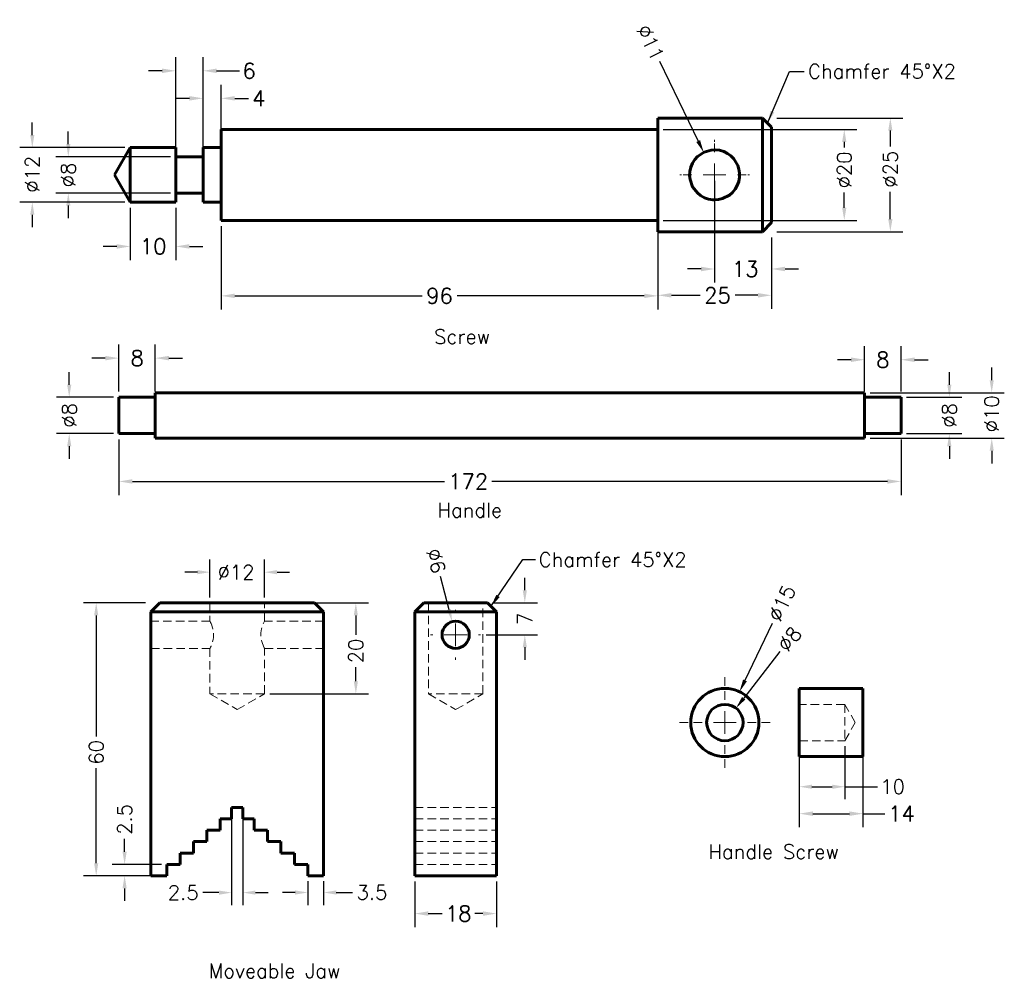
# Model space of a CAD drawing. Header units: inches. Extents: x 4 to 221, y -12 to 199.
import ezdxf

# ---------------------------------------------------------------- set-up
doc = ezdxf.new("R2010")
doc.units = ezdxf.units.IN
doc.header["$LTSCALE"] = 0.75
for name, pattern in [('CENTER', [2, 1.25, -0.25, 0.25, -0.25]), ('CENTERX2', [20.32, 12.7, -2.54, 2.54, -2.54]), ('HIDDEN', [0.375, 0.25, -0.125])]:
    doc.linetypes.add(name, pattern=pattern)
for name, color, linetype, lineweight in [('CEN', 7, 'CENTER', 15), ('DIM', 7, 'Continuous', 15), ('HID', 7, 'HIDDEN', 20), ('OBJ', 7, 'Continuous', 60)]:
    doc.layers.add(name, color=color, linetype=linetype, lineweight=lineweight)
doc.styles.add('ROMANS', font='romans.shx')
doc.styles.get("Standard").update_dxf_attribs({"font": 'romans.shx'})
doc.dimstyles.new('aligned', dxfattribs={"dimscale": 0, "dimtxt": 0.08, "dimasz": 0.07, "dimexe": 0.07, "dimexo": 0.03, "dimgap": 0.025, "dimtad": 0, "dimdec": 0, "dimzin": 0, "dimdsep": 46, "dimtxsty": 'ROMANS', "dimcen": 0, "dimadec": 0, "dimazin": 0, "dimtfac": 1, "dimtdec": 0, "dimtofl": 0, "dimtmove": 0, "dimatfit": 3, "dimfxl": 0, "dimtolj": 1, "dimtzin": 0, "dimarcsym": 0})
doc.dimstyles.new('DIM2', dxfattribs={"dimscale": 0, "dimtxt": 0.08, "dimasz": 0.07, "dimexe": 0.07, "dimexo": 0.03, "dimgap": 0.025, "dimtad": 0, "dimtih": 1, "dimtoh": 1, "dimdec": 0, "dimzin": 0, "dimdsep": 46, "dimtxsty": 'ROMANS', "dimcen": 0, "dimadec": 0, "dimazin": 0, "dimtfac": 1, "dimtdec": 0, "dimtofl": 0, "dimtmove": 0, "dimatfit": 3, "dimfxl": 0, "dimtolj": 1, "dimtzin": 0, "dimarcsym": 0})

# ---------------------------------------------------------------- blocks, each defined once
blk = doc.blocks.new('*D10')
at = {"layer": 'DEFPOINTS', "color": 0}
for p in [(175.49, 44.61), (189.49, 44.61), (175.49, 24.57)]:
    blk.add_point(p, dxfattribs=at)
at = {"layer": 'DIM', "color": 0, "lineweight": -2}
for p, q in [((175.49, 43.32), (175.49, 21.58)), ((189.49, 43.32), (189.49, 21.58)), ((178.48, 24.57), (186.5, 24.57)), ((189.49, 24.57), (194.31, 24.57))]:
    blk.add_line(p, q, dxfattribs=at)
at = {"layer": 'DIM', "color": 0}
for points in [[(178.48, 25.07), (178.48, 24.07), (175.49, 24.57)], [(186.5, 25.07), (186.5, 24.07), (189.49, 24.57)]]:
    blk.add_solid(points, dxfattribs=at)
at = {"layer": 'DIM', "color": 0, "insert": (197.98, 24.57), "char_height": 3.418, "attachment_point": 5, "style": 'ROMANS'}
blk.add_mtext('\\A1;14', dxfattribs=at)
blk = doc.blocks.new('SW_CENTERMARK2')
at = {"color": 7, "linetype": 'CENTERX2'}
for p, q in [((815.6, 282.4), (815.6, 307.4)), ((790.6, 257.4), (765.6, 257.4)), ((840.6, 257.4), (865.6, 257.4)), ((815.6, 232.4), (815.6, 207.4))]:
    blk.add_line(p, q, dxfattribs=at)
at = {"color": 7, "linetype": 'Continuous'}
for q in [(815.6, 269.9), (803.1, 257.4), (815.6, 244.9), (828.1, 257.4)]:
    blk.add_line((815.6, 257.4), q, dxfattribs=at)
blk = doc.blocks.new('*D11')
at = {"layer": 'DEFPOINTS', "color": 0}
for p in [(161.57, 47.77), (156.67, 41.45)]:
    blk.add_point(p, dxfattribs=at)
at = {"layer": 'DIM', "color": 0, "lineweight": -2}
blk.add_line((171.22, 60.2), (163.27, 49.95), dxfattribs=at)
at = {"layer": 'DIM', "color": 0}
blk.add_solid([(162.9, 50.23), (163.63, 49.67), (161.57, 47.77)], dxfattribs=at)
at = {"layer": 'DIM', "color": 0, "insert": (173.35, 62.94), "char_height": 3.162, "attachment_point": 5, "rotation": 52.1754, "style": 'ROMANS'}
blk.add_mtext('\\A1;∅8', dxfattribs=at)
blk = doc.blocks.new('*D12')
at = {"layer": 'DEFPOINTS', "color": 0}
for p in [(162.35, 51.37), (155.88, 37.84)]:
    blk.add_point(p, dxfattribs=at)
at = {"layer": 'DIM', "color": 0, "lineweight": -2}
blk.add_line((169.52, 66.35), (163.55, 53.87), dxfattribs=at)
at = {"layer": 'DIM', "color": 0}
blk.add_solid([(163.13, 54.07), (163.96, 53.67), (162.35, 51.37)], dxfattribs=at)
at = {"layer": 'DIM', "color": 0, "insert": (171.66, 70.84), "char_height": 3.162, "attachment_point": 5, "rotation": 64.4438, "style": 'ROMANS'}
blk.add_mtext('\\A1;∅15', dxfattribs=at)
blk = doc.blocks.new('*D13')
at = {"layer": 'DEFPOINTS', "color": 0}
for p in [(189.86, 117.13), (217.81, 117.13), (189.86, 107.13)]:
    blk.add_point(p, dxfattribs=at)
at = {"layer": 'DIM', "color": 0, "lineweight": -2}
for p, q in [((217.81, 119.89), (217.81, 122.66)), ((191.05, 117.13), (220.58, 117.13)), ((191.05, 107.13), (220.58, 107.13)), ((217.81, 104.36), (217.81, 101.59))]:
    blk.add_line(p, q, dxfattribs=at)
at = {"layer": 'DIM', "color": 0}
for points in [[(217.35, 119.89), (218.27, 119.89), (217.81, 117.13)], [(217.35, 104.36), (218.27, 104.36), (217.81, 107.13)]]:
    blk.add_solid(points, dxfattribs=at)
at = {"layer": 'DIM', "color": 0, "insert": (217.81, 112.5), "char_height": 3.162, "attachment_point": 5, "rotation": 90, "style": 'ROMANS'}
blk.add_mtext('\\A1;%%c10', dxfattribs=at)
blk = doc.blocks.new('*D14')
at = {"layer": 'DEFPOINTS', "color": 0}
for p in [(14.94, 116.13), (25.86, 116.13), (25.86, 108.13)]:
    blk.add_point(p, dxfattribs=at)
at = {"layer": 'DIM', "color": 0, "lineweight": -2}
for p, q in [((14.94, 118.89), (14.94, 121.66)), ((24.68, 116.13), (12.17, 116.13)), ((24.68, 108.13), (12.17, 108.13)), ((14.94, 105.36), (14.94, 102.59))]:
    blk.add_line(p, q, dxfattribs=at)
at = {"layer": 'DIM', "color": 0}
for points in [[(14.48, 118.89), (15.4, 118.89), (14.94, 116.13)], [(14.48, 105.36), (15.4, 105.36), (14.94, 108.13)]]:
    blk.add_solid(points, dxfattribs=at)
at = {"layer": 'DIM', "color": 0, "insert": (14.94, 112.13), "char_height": 3.162, "attachment_point": 5, "rotation": 90, "style": 'ROMANS'}
blk.add_mtext('\\A1;%%c8', dxfattribs=at)
blk = doc.blocks.new('*D15')
at = {"layer": 'DEFPOINTS', "color": 0}
for p in [(197.86, 124.39), (189.86, 116.13), (197.86, 116.13)]:
    blk.add_point(p, dxfattribs=at)
at = {"layer": 'DIM', "color": 0, "lineweight": -2}
for p, q in [((189.86, 117.41), (189.86, 127.38)), ((197.86, 117.41), (197.86, 127.38)), ((186.87, 124.39), (183.88, 124.39)), ((200.85, 124.39), (203.84, 124.39))]:
    blk.add_line(p, q, dxfattribs=at)
at = {"layer": 'DIM', "color": 0}
for points in [[(186.87, 124.89), (186.87, 123.89), (189.86, 124.39)], [(200.85, 124.89), (200.85, 123.89), (197.86, 124.39)]]:
    blk.add_solid(points, dxfattribs=at)
at = {"layer": 'DIM', "color": 0, "insert": (193.86, 124.39), "char_height": 3.418, "attachment_point": 5, "style": 'ROMANS'}
blk.add_mtext('\\A1;8', dxfattribs=at)
blk = doc.blocks.new('*D16')
at = {"layer": 'DEFPOINTS', "color": 0}
for p in [(33.86, 124.74), (25.86, 116.13), (33.86, 116.13)]:
    blk.add_point(p, dxfattribs=at)
at = {"layer": 'DIM', "color": 0, "lineweight": -2}
for p, q in [((25.86, 117.41), (25.86, 127.73)), ((33.86, 117.41), (33.86, 127.73)), ((22.87, 124.74), (19.88, 124.74)), ((36.85, 124.74), (39.84, 124.74))]:
    blk.add_line(p, q, dxfattribs=at)
at = {"layer": 'DIM', "color": 0}
for points in [[(22.87, 125.23), (22.87, 124.24), (25.86, 124.74)], [(36.85, 125.23), (36.85, 124.24), (33.86, 124.74)]]:
    blk.add_solid(points, dxfattribs=at)
at = {"layer": 'DIM', "color": 0, "insert": (29.86, 124.74), "char_height": 3.418, "attachment_point": 5, "style": 'ROMANS'}
blk.add_mtext('\\A1;8', dxfattribs=at)
blk = doc.blocks.new('*D17')
at = {"layer": 'DEFPOINTS', "color": 0}
for p in [(25.86, 108.13), (197.86, 108.13), (25.86, 97.62)]:
    blk.add_point(p, dxfattribs=at)
at = {"layer": 'DIM', "color": 0, "lineweight": -2}
for p, q in [((25.86, 106.85), (25.86, 94.63)), ((197.86, 106.85), (197.86, 94.63)), ((28.85, 97.62), (97.47, 97.62)), ((194.87, 97.62), (107.91, 97.62))]:
    blk.add_line(p, q, dxfattribs=at)
at = {"layer": 'DIM', "color": 0}
for points in [[(28.85, 98.12), (28.85, 97.13), (25.86, 97.62)], [(194.87, 98.12), (194.87, 97.13), (197.86, 97.62)]]:
    blk.add_solid(points, dxfattribs=at)
at = {"layer": 'DIM', "color": 0, "insert": (102.69, 97.62), "char_height": 3.418, "attachment_point": 5, "style": 'ROMANS'}
blk.add_mtext('\\A1;172', dxfattribs=at)
blk = doc.blocks.new('SW_CENTERMARK1')
at = {"color": 7, "linetype": 'CENTERX2'}
for p, q in [((804.3, 730.7), (804.3, 745.7)), ((779.3, 705.7), (764.3, 705.7)), ((829.3, 705.7), (844.3, 705.7)), ((804.3, 680.7), (804.3, 665.7))]:
    blk.add_line(p, q, dxfattribs=at)
at = {"color": 7, "linetype": 'Continuous'}
for q in [(804.3, 718.2), (791.8, 705.7), (816.8, 705.7), (804.3, 693.2)]:
    blk.add_line((804.3, 705.7), q, dxfattribs=at)
blk = doc.blocks.new('*D18')
at = {"layer": 'DEFPOINTS', "color": 0}
for p in [(156.87, 165.03), (169.37, 152.53), (169.37, 144.34)]:
    blk.add_point(p, dxfattribs=at)
at = {"layer": 'DIM', "color": 0, "lineweight": -2}
for p, q in [((156.87, 163.75), (156.87, 141.35)), ((169.37, 151.25), (169.37, 141.35)), ((153.88, 144.34), (150.89, 144.34)), ((172.36, 144.34), (175.35, 144.34))]:
    blk.add_line(p, q, dxfattribs=at)
at = {"layer": 'DIM', "color": 0}
for points in [[(153.88, 144.84), (153.88, 143.84), (156.87, 144.34)], [(172.36, 144.84), (172.36, 143.84), (169.37, 144.34)]]:
    blk.add_solid(points, dxfattribs=at)
at = {"layer": 'DIM', "color": 0, "insert": (163.59, 144.34), "char_height": 3.418, "attachment_point": 5, "style": 'ROMANS'}
blk.add_mtext('\\A1;13', dxfattribs=at)
blk = doc.blocks.new('*D19')
at = {"layer": 'DEFPOINTS', "color": 0}
for p in [(154.47, 169.98), (159.27, 160.09)]:
    blk.add_point(p, dxfattribs=at)
at = {"layer": 'DIM', "color": 0, "lineweight": -2}
blk.add_line((144.75, 190.01), (153.26, 172.47), dxfattribs=at)
at = {"layer": 'DIM', "color": 0}
blk.add_solid([(153.67, 172.67), (152.84, 172.27), (154.47, 169.98)], dxfattribs=at)
at = {"layer": 'DIM', "color": 0, "insert": (142.77, 194.09), "char_height": 3.162, "attachment_point": 5, "rotation": 295.8787, "style": 'ROMANS'}
blk.add_mtext('\\A1;∅11', dxfattribs=at)
blk = doc.blocks.new('*D20')
at = {"layer": 'DEFPOINTS', "color": 0}
for p in [(144.37, 175.03), (144.37, 155.03), (185.38, 155.03)]:
    blk.add_point(p, dxfattribs=at)
at = {"layer": 'DIM', "color": 0, "lineweight": -2}
for p, q in [((145.55, 175.03), (188.14, 175.03)), ((185.38, 172.27), (185.38, 171.08)), ((185.38, 157.8), (185.38, 161.13)), ((145.55, 155.03), (188.14, 155.03))]:
    blk.add_line(p, q, dxfattribs=at)
at = {"layer": 'DIM', "color": 0}
for points in [[(184.91, 172.27), (185.84, 172.27), (185.38, 175.03)], [(184.91, 157.8), (185.84, 157.8), (185.38, 155.03)]]:
    blk.add_solid(points, dxfattribs=at)
at = {"layer": 'DIM', "color": 0, "insert": (185.38, 166.11), "char_height": 3.162, "attachment_point": 5, "rotation": 90, "style": 'ROMANS'}
blk.add_mtext('\\A1;%%c20', dxfattribs=at)
blk = doc.blocks.new('*D21')
at = {"layer": 'DEFPOINTS', "color": 0}
for p in [(169.37, 177.53), (169.37, 152.53), (195.51, 152.53)]:
    blk.add_point(p, dxfattribs=at)
at = {"layer": 'DIM', "color": 0, "lineweight": -2}
for p, q in [((170.55, 177.53), (198.28, 177.53)), ((195.51, 174.77), (195.51, 171.28)), ((195.51, 155.3), (195.51, 161.32)), ((170.55, 152.53), (198.28, 152.53))]:
    blk.add_line(p, q, dxfattribs=at)
at = {"layer": 'DIM', "color": 0}
for points in [[(195.05, 174.77), (195.98, 174.77), (195.51, 177.53)], [(195.05, 155.3), (195.98, 155.3), (195.51, 152.53)]]:
    blk.add_solid(points, dxfattribs=at)
at = {"layer": 'DIM', "color": 0, "insert": (195.51, 166.3), "char_height": 3.162, "attachment_point": 5, "rotation": 90, "style": 'ROMANS'}
blk.add_mtext('\\A1;%%c25', dxfattribs=at)
blk = doc.blocks.new('*D22')
at = {"layer": 'DEFPOINTS', "color": 0}
for p in [(28.37, 171.03), (6.82, 159.03), (28.37, 159.03)]:
    blk.add_point(p, dxfattribs=at)
at = {"layer": 'DIM', "color": 0, "lineweight": -2}
for p, q in [((6.82, 173.8), (6.82, 176.57)), ((27.18, 171.03), (4.05, 171.03)), ((27.18, 159.03), (4.05, 159.03)), ((6.82, 156.27), (6.82, 153.5))]:
    blk.add_line(p, q, dxfattribs=at)
at = {"layer": 'DIM', "color": 0}
for points in [[(6.36, 173.8), (7.28, 173.8), (6.82, 171.03)], [(6.36, 156.27), (7.28, 156.27), (6.82, 159.03)]]:
    blk.add_solid(points, dxfattribs=at)
at = {"layer": 'DIM', "color": 0, "insert": (6.82, 165.17), "char_height": 3.162, "attachment_point": 5, "rotation": 90, "style": 'ROMANS'}
blk.add_mtext('\\A1;%%c12', dxfattribs=at)
blk = doc.blocks.new('*D23')
at = {"layer": 'DEFPOINTS', "color": 0}
for p in [(44.37, 187.92), (38.37, 169.03), (44.37, 169.03)]:
    blk.add_point(p, dxfattribs=at)
at = {"layer": 'DIM', "color": 0, "lineweight": -2}
for p, q in [((38.37, 170.32), (38.37, 190.91)), ((44.37, 170.32), (44.37, 190.91)), ((35.38, 187.92), (32.39, 187.92)), ((47.36, 187.92), (52.36, 187.92))]:
    blk.add_line(p, q, dxfattribs=at)
at = {"layer": 'DIM', "color": 0}
for points in [[(35.38, 188.41), (35.38, 187.42), (38.37, 187.92)], [(47.36, 188.41), (47.36, 187.42), (44.37, 187.92)]]:
    blk.add_solid(points, dxfattribs=at)
at = {"layer": 'DIM', "color": 0, "insert": (54.48, 187.92), "char_height": 3.418, "attachment_point": 5, "style": 'ROMANS'}
blk.add_mtext('\\A1;6', dxfattribs=at)
blk = doc.blocks.new('*D24')
at = {"layer": 'DEFPOINTS', "color": 0}
for p in [(144.37, 152.53), (169.37, 152.53), (169.37, 138.55)]:
    blk.add_point(p, dxfattribs=at)
at = {"layer": 'DIM', "color": 0, "lineweight": -2}
for p, q in [((144.37, 151.25), (144.37, 135.56)), ((169.37, 151.25), (169.37, 135.56)), ((147.36, 138.55), (153.69, 138.55)), ((166.38, 138.55), (161.36, 138.55))]:
    blk.add_line(p, q, dxfattribs=at)
at = {"layer": 'DIM', "color": 0}
for points in [[(147.36, 139.05), (147.36, 138.05), (144.37, 138.55)], [(166.38, 139.05), (166.38, 138.05), (169.37, 138.55)]]:
    blk.add_solid(points, dxfattribs=at)
at = {"layer": 'DIM', "color": 0, "insert": (157.53, 138.55), "char_height": 3.418, "attachment_point": 5, "style": 'ROMANS'}
blk.add_mtext('\\A1;25', dxfattribs=at)
blk = doc.blocks.new('*D25')
at = {"layer": 'DEFPOINTS', "color": 0}
for p in [(48.37, 155.03), (144.37, 155.03), (144.37, 138.43)]:
    blk.add_point(p, dxfattribs=at)
at = {"layer": 'DIM', "color": 0, "lineweight": -2}
for p, q in [((48.37, 153.75), (48.37, 135.44)), ((144.37, 153.75), (144.37, 135.44)), ((51.36, 138.43), (92.56, 138.43)), ((141.38, 138.43), (100.23, 138.43))]:
    blk.add_line(p, q, dxfattribs=at)
at = {"layer": 'DIM', "color": 0}
for points in [[(51.36, 138.93), (51.36, 137.94), (48.37, 138.43)], [(141.38, 138.93), (141.38, 137.94), (144.37, 138.43)]]:
    blk.add_solid(points, dxfattribs=at)
at = {"layer": 'DIM', "color": 0, "insert": (96.4, 138.43), "char_height": 3.418, "attachment_point": 5, "style": 'ROMANS'}
blk.add_mtext('\\A1;96', dxfattribs=at)
blk = doc.blocks.new('*D26')
at = {"layer": 'DEFPOINTS', "color": 0}
for p in [(48.37, 181.86), (44.37, 171.03), (48.37, 171.03)]:
    blk.add_point(p, dxfattribs=at)
at = {"layer": 'DIM', "color": 0, "lineweight": -2}
for p, q in [((44.37, 172.32), (44.37, 184.85)), ((48.37, 172.32), (48.37, 184.85)), ((41.38, 181.86), (38.39, 181.86)), ((51.36, 181.86), (54.35, 181.86))]:
    blk.add_line(p, q, dxfattribs=at)
at = {"layer": 'DIM', "color": 0}
for points in [[(41.38, 182.36), (41.38, 181.37), (44.37, 181.86)], [(51.36, 182.36), (51.36, 181.37), (48.37, 181.86)]]:
    blk.add_solid(points, dxfattribs=at)
at = {"layer": 'DIM', "color": 0, "insert": (56.64, 181.86), "char_height": 3.418, "attachment_point": 5, "style": 'ROMANS'}
blk.add_mtext('\\A1;4', dxfattribs=at)
blk = doc.blocks.new('*D27')
at = {"layer": 'DEFPOINTS', "color": 0}
for p in [(28.37, 159.03), (38.37, 159.03), (38.37, 149.3)]:
    blk.add_point(p, dxfattribs=at)
at = {"layer": 'DIM', "color": 0, "lineweight": -2}
for p, q in [((28.37, 157.75), (28.37, 146.31)), ((38.37, 157.75), (38.37, 146.31)), ((25.38, 149.3), (22.39, 149.3)), ((41.36, 149.3), (44.35, 149.3))]:
    blk.add_line(p, q, dxfattribs=at)
at = {"layer": 'DIM', "color": 0}
for points in [[(25.38, 149.8), (25.38, 148.8), (28.37, 149.3)], [(41.36, 149.8), (41.36, 148.8), (38.37, 149.3)]]:
    blk.add_solid(points, dxfattribs=at)
at = {"layer": 'DIM', "color": 0, "insert": (33.37, 149.3), "char_height": 3.418, "attachment_point": 5, "style": 'ROMANS'}
blk.add_mtext('\\A1;10', dxfattribs=at)
blk = doc.blocks.new('SW_CENTERMARK0')
at = {"color": 7, "linetype": 'CENTERX2'}
for p, q in [((519.552, 355.9), (519.552, 358.4)), ((494.552, 330.9), (492.052, 330.9)), ((544.552, 330.9), (547.052, 330.9)), ((519.552, 305.9), (519.552, 303.4))]:
    blk.add_line(p, q, dxfattribs=at)
at = {"color": 7, "linetype": 'Continuous'}
for q in [(519.552, 343.4), (507.052, 330.9), (519.552, 318.4), (532.052, 330.9)]:
    blk.add_line((519.552, 330.9), q, dxfattribs=at)
blk = doc.blocks.new('*D28')
at = {"layer": 'DEFPOINTS', "color": 0}
for p in [(99.15, 66.82), (100.68, 61.01)]:
    blk.add_point(p, dxfattribs=at)
at = {"layer": 'DIM', "color": 0, "lineweight": -2}
blk.add_line((96.51, 76.79), (98.44, 69.49), dxfattribs=at)
at = {"layer": 'DIM', "color": 0}
blk.add_solid([(98.89, 69.61), (98, 69.37), (99.15, 66.82)], dxfattribs=at)
at = {"layer": 'DIM', "color": 0, "insert": (95.62, 80.15), "char_height": 3.162, "attachment_point": 5, "rotation": 284.8126, "style": 'ROMANS'}
blk.add_mtext('\\A1;∅6', dxfattribs=at)
blk = doc.blocks.new('*D29')
at = {"layer": 'DEFPOINTS', "color": 0}
for p in [(90.92, 10.92), (108.92, 10.92), (90.92, 2.6)]:
    blk.add_point(p, dxfattribs=at)
at = {"layer": 'DIM', "color": 0, "lineweight": -2}
for p, q in [((90.92, 9.63), (90.92, -0.39)), ((108.92, 9.63), (108.92, -0.39)), ((93.91, 2.6), (96.92, 2.6)), ((105.93, 2.6), (104.11, 2.6))]:
    blk.add_line(p, q, dxfattribs=at)
at = {"layer": 'DIM', "color": 0}
for points in [[(93.91, 3.1), (93.91, 2.1), (90.92, 2.6)], [(105.93, 3.1), (105.93, 2.1), (108.92, 2.6)]]:
    blk.add_solid(points, dxfattribs=at)
at = {"layer": 'DIM', "color": 0, "insert": (100.51, 2.6), "char_height": 3.418, "attachment_point": 5, "style": 'ROMANS'}
blk.add_mtext('\\A1;18', dxfattribs=at)
blk = doc.blocks.new('*D30')
at = {"layer": 'DEFPOINTS', "color": 0}
for p in [(57.89, 70.92), (57.89, 50.92), (77.97, 50.92)]:
    blk.add_point(p, dxfattribs=at)
at = {"layer": 'DIM', "color": 0, "lineweight": -2}
for p, q in [((59.07, 70.92), (80.74, 70.92)), ((77.97, 68.15), (77.97, 63.91)), ((77.97, 53.68), (77.97, 56.81)), ((59.07, 50.92), (80.74, 50.92))]:
    blk.add_line(p, q, dxfattribs=at)
at = {"layer": 'DIM', "color": 0}
for points in [[(77.51, 68.15), (78.43, 68.15), (77.97, 70.92)], [(77.51, 53.68), (78.43, 53.68), (77.97, 50.92)]]:
    blk.add_solid(points, dxfattribs=at)
at = {"layer": 'DIM', "color": 0, "insert": (77.97, 60.36), "char_height": 3.162, "attachment_point": 5, "rotation": 90, "style": 'ROMANS'}
blk.add_mtext('\\A1;20', dxfattribs=at)
blk = doc.blocks.new('*D31')
at = {"layer": 'DEFPOINTS', "color": 0}
for p in [(67.39, 10.92), (70.89, 10.92), (70.89, 7.24)]:
    blk.add_point(p, dxfattribs=at)
at = {"layer": 'DIM', "color": 0, "lineweight": -2}
for p, q in [((67.39, 9.73), (67.39, 4.47)), ((70.89, 9.73), (70.89, 4.47)), ((64.62, 7.24), (61.85, 7.24)), ((73.65, 7.24), (77.21, 7.24))]:
    blk.add_line(p, q, dxfattribs=at)
at = {"layer": 'DIM', "color": 0}
for points in [[(64.62, 7.7), (64.62, 6.77), (67.39, 7.24)], [(73.65, 7.7), (73.65, 6.77), (70.89, 7.24)]]:
    blk.add_solid(points, dxfattribs=at)
at = {"layer": 'DIM', "color": 0, "insert": (81.52, 7.24), "char_height": 3.162, "attachment_point": 5, "style": 'ROMANS'}
blk.add_mtext('\\A1;3.5', dxfattribs=at)
blk = doc.blocks.new('*D32')
at = {"layer": 'DEFPOINTS', "color": 0}
for p in [(50.64, 25.92), (53.14, 25.92), (50.64, 7.21)]:
    blk.add_point(p, dxfattribs=at)
at = {"layer": 'DIM', "color": 0, "lineweight": -2}
for p, q in [((50.64, 24.73), (50.64, 4.44)), ((53.14, 24.73), (53.14, 4.44)), ((47.87, 7.21), (44.31, 7.21)), ((55.9, 7.21), (58.67, 7.21))]:
    blk.add_line(p, q, dxfattribs=at)
at = {"layer": 'DIM', "color": 0}
for points in [[(47.87, 7.67), (47.87, 6.75), (50.64, 7.21)], [(55.9, 7.67), (55.9, 6.75), (53.14, 7.21)]]:
    blk.add_solid(points, dxfattribs=at)
at = {"layer": 'DIM', "color": 0, "insert": (40.01, 7.21), "char_height": 3.162, "attachment_point": 5, "style": 'ROMANS'}
blk.add_mtext('\\A1;2.5', dxfattribs=at)
blk = doc.blocks.new('*D33')
at = {"layer": 'DEFPOINTS', "color": 0}
for p in [(27.12, 13.42), (36.39, 13.42), (36.39, 10.92)]:
    blk.add_point(p, dxfattribs=at)
at = {"layer": 'DIM', "color": 0, "lineweight": -2}
for p, q in [((27.12, 16.18), (27.12, 19.02)), ((35.2, 13.42), (24.35, 13.42)), ((35.2, 10.92), (24.35, 10.92)), ((27.12, 8.15), (27.12, 5.38))]:
    blk.add_line(p, q, dxfattribs=at)
at = {"layer": 'DIM', "color": 0}
for points in [[(26.66, 16.18), (27.58, 16.18), (27.12, 13.42)], [(26.66, 8.15), (27.58, 8.15), (27.12, 10.92)]]:
    blk.add_solid(points, dxfattribs=at)
at = {"layer": 'DIM', "color": 0, "insert": (27.12, 23.32), "char_height": 3.162, "attachment_point": 5, "rotation": 90, "style": 'ROMANS'}
blk.add_mtext('\\A1;2.5', dxfattribs=at)
blk = doc.blocks.new('*D34')
at = {"layer": 'DEFPOINTS', "color": 0}
for p in [(32.89, 70.92), (20.87, 10.92), (32.89, 10.92)]:
    blk.add_point(p, dxfattribs=at)
at = {"layer": 'DIM', "color": 0, "lineweight": -2}
for p, q in [((31.7, 70.92), (18.1, 70.92)), ((20.87, 68.15), (20.87, 41.51)), ((20.87, 13.68), (20.87, 34.57)), ((31.7, 10.92), (18.1, 10.92))]:
    blk.add_line(p, q, dxfattribs=at)
at = {"layer": 'DIM', "color": 0}
for points in [[(20.41, 68.15), (21.33, 68.15), (20.87, 70.92)], [(20.41, 13.68), (21.33, 13.68), (20.87, 10.92)]]:
    blk.add_solid(points, dxfattribs=at)
at = {"layer": 'DIM', "color": 0, "insert": (20.87, 38.04), "char_height": 3.162, "attachment_point": 5, "rotation": 90, "style": 'ROMANS'}
blk.add_mtext('\\A1;60', dxfattribs=at)
blk = doc.blocks.new('*D35')
at = {"layer": 'DEFPOINTS', "color": 0}
for p in [(197.86, 116.13), (197.86, 108.13), (208.49, 108.13)]:
    blk.add_point(p, dxfattribs=at)
at = {"layer": 'DIM', "color": 0, "lineweight": -2}
for p, q in [((208.49, 118.89), (208.49, 121.66)), ((199.05, 116.13), (211.26, 116.13)), ((199.05, 108.13), (211.26, 108.13)), ((208.49, 105.36), (208.49, 102.59))]:
    blk.add_line(p, q, dxfattribs=at)
at = {"layer": 'DIM', "color": 0}
for points in [[(208.03, 118.89), (208.95, 118.89), (208.49, 116.13)], [(208.03, 105.36), (208.95, 105.36), (208.49, 108.13)]]:
    blk.add_solid(points, dxfattribs=at)
at = {"layer": 'DIM', "color": 0, "insert": (208.49, 112.13), "char_height": 3.162, "attachment_point": 5, "rotation": 90, "style": 'ROMANS'}
blk.add_mtext('\\A1;%%c8', dxfattribs=at)
blk = doc.blocks.new('*D36')
at = {"layer": 'DEFPOINTS', "color": 0}
for p in [(38.37, 169.03), (14.74, 161.03), (38.37, 161.03)]:
    blk.add_point(p, dxfattribs=at)
at = {"layer": 'DIM', "color": 0, "lineweight": -2}
for p, q in [((14.74, 171.8), (14.74, 174.57)), ((37.18, 169.03), (11.98, 169.03)), ((37.18, 161.03), (11.98, 161.03)), ((14.74, 158.27), (14.74, 155.5))]:
    blk.add_line(p, q, dxfattribs=at)
at = {"layer": 'DIM', "color": 0}
for points in [[(14.28, 171.8), (15.2, 171.8), (14.74, 169.03)], [(14.28, 158.27), (15.2, 158.27), (14.74, 161.03)]]:
    blk.add_solid(points, dxfattribs=at)
at = {"layer": 'DIM', "color": 0, "insert": (14.74, 165.03), "char_height": 3.162, "attachment_point": 5, "rotation": 90, "style": 'ROMANS'}
blk.add_mtext('\\A1;%%c8', dxfattribs=at)
blk = doc.blocks.new('*D37')
at = {"layer": 'DEFPOINTS', "color": 0}
for p in [(57.89, 77.67), (45.89, 70.92), (57.89, 70.92)]:
    blk.add_point(p, dxfattribs=at)
at = {"layer": 'DIM', "color": 0, "lineweight": -2}
for p, q in [((45.89, 72.1), (45.89, 80.43)), ((57.89, 72.1), (57.89, 80.43)), ((43.12, 77.67), (40.36, 77.67)), ((60.65, 77.67), (63.41, 77.67))]:
    blk.add_line(p, q, dxfattribs=at)
at = {"layer": 'DIM', "color": 0}
for points in [[(43.12, 78.13), (43.12, 77.21), (45.89, 77.67)], [(60.65, 78.13), (60.65, 77.21), (57.89, 77.67)]]:
    blk.add_solid(points, dxfattribs=at)
at = {"layer": 'DIM', "color": 0, "insert": (51.62, 77.67), "char_height": 3.158, "attachment_point": 5, "style": 'ROMANS'}
blk.add_mtext('\\A1;%%c12', dxfattribs=at)
blk = doc.blocks.new('*D38')
at = {"layer": 'DEFPOINTS', "color": 0}
for p in [(175.49, 40.61), (185.49, 40.61), (185.49, 30.49)]:
    blk.add_point(p, dxfattribs=at)
at = {"layer": 'DIM', "color": 0, "lineweight": -2}
for p, q in [((175.49, 39.42), (175.49, 27.73)), ((185.49, 39.42), (185.49, 27.73)), ((178.26, 30.49), (182.73, 30.49)), ((185.49, 30.49), (192.69, 30.49))]:
    blk.add_line(p, q, dxfattribs=at)
at = {"layer": 'DIM', "color": 0}
for points in [[(178.26, 30.95), (178.26, 30.03), (175.49, 30.49)], [(182.73, 30.95), (182.73, 30.03), (185.49, 30.49)]]:
    blk.add_solid(points, dxfattribs=at)
at = {"layer": 'DIM', "color": 0, "insert": (196.01, 30.49), "char_height": 3.158, "attachment_point": 5, "style": 'ROMANS'}
blk.add_mtext('\\A1;10', dxfattribs=at)
blk = doc.blocks.new('*D39')
at = {"layer": 'DEFPOINTS', "color": 0}
for p in [(106.92, 70.92), (105.42, 63.92), (115.13, 63.92)]:
    blk.add_point(p, dxfattribs=at)
at = {"layer": 'DIM', "color": 0, "lineweight": -2}
for p, q in [((115.13, 73.68), (115.13, 76.45)), ((108.1, 70.92), (117.9, 70.92)), ((106.6, 63.92), (117.9, 63.92)), ((115.13, 61.15), (115.13, 58.38))]:
    blk.add_line(p, q, dxfattribs=at)
at = {"layer": 'DIM', "color": 0}
for points in [[(114.67, 73.68), (115.59, 73.68), (115.13, 70.92)], [(114.67, 61.15), (115.59, 61.15), (115.13, 63.92)]]:
    blk.add_solid(points, dxfattribs=at)
at = {"layer": 'DIM', "color": 0, "insert": (115.13, 67.42), "char_height": 3.162, "attachment_point": 5, "rotation": 90, "style": 'ROMANS'}
blk.add_mtext('\\A1;7', dxfattribs=at)

msp = doc.modelspace()

# ---------------------------------------------------------------- linework, layer by layer
at = {"layer": 'HID', "color": 0, "ltscale": 10}
for p, q in [((45.89, 70.92), (45.89, 66.92)), ((57.89, 66.92), (57.89, 70.92)), ((93.92, 70.92), (93.92, 50.92)), ((105.92, 50.92), (105.92, 70.92)), ((45.89, 66.92), (32.89, 66.92)), ((70.89, 66.92), (57.89, 66.92)), ((32.89, 60.92), (45.89, 60.92)), ((45.89, 60.93), (45.89, 50.92)), ((57.88, 60.92), (70.89, 60.92)), ((57.89, 50.92), (57.89, 60.93)), ((45.89, 50.92), (51.89, 47.45)), ((57.89, 50.92), (45.89, 50.92)), ((51.89, 47.45), (57.89, 50.92)), ((93.92, 50.92), (99.92, 47.45)), ((105.92, 50.92), (93.92, 50.92)), ((99.92, 47.45), (105.92, 50.92)), ((185.49, 48.61), (175.49, 48.61)), ((187.8, 44.61), (185.49, 48.61)), ((185.49, 48.61), (185.49, 40.61)), ((185.49, 40.61), (187.8, 44.61)), ((175.49, 40.61), (185.49, 40.61)), ((90.92, 25.92), (108.92, 25.92)), ((90.92, 23.42), (108.92, 23.42)), ((90.92, 20.92), (108.92, 20.92)), ((90.92, 18.42), (108.92, 18.42)), ((90.92, 15.92), (108.92, 15.92)), ((90.92, 13.42), (108.92, 13.42))]:
    msp.add_line(p, q, dxfattribs=at)
at = {"layer": 'HID', "color": 0, "ltscale": 10, "flags": 128}
for points in [[(45.89, 66.92), (45.9, 66.88), (45.96, 66.77), (46.04, 66.59), (46.15, 66.35), (46.27, 66.04), (46.4, 65.67), (46.53, 65.22), (46.63, 64.72), (46.68, 64.23), (46.69, 63.72), (46.65, 63.28), (46.58, 62.86), (46.38, 62.08), (46.24, 61.72), (46.12, 61.41), (46, 61.16), (45.92, 60.99), (45.89, 60.92), (45.89, 60.93)], [(57.88, 60.93), (57.88, 60.93), (57.84, 61.01), (57.77, 61.16), (57.67, 61.37), (57.56, 61.63), (57.43, 61.99), (57.3, 62.4), (57.19, 62.87), (57.11, 63.39), (57.08, 63.87), (57.1, 64.36), (57.15, 64.78), (57.24, 65.19), (57.34, 65.59), (57.46, 65.94), (57.6, 66.29), (57.72, 66.57), (57.81, 66.77), (57.87, 66.89), (57.89, 66.92), (57.89, 66.92)]]:
    msp.add_lwpolyline(points, dxfattribs=at)
at = {"layer": 'OBJ', "color": 0}
for p, q in [((144.37, 152.53), (144.37, 177.53)), ((167.37, 177.53), (144.37, 177.53)), ((167.37, 165.03), (167.37, 177.53)), ((169.37, 175.53), (167.37, 177.53)), ((169.37, 175.53), (169.37, 165.03)), ((48.37, 155.03), (48.37, 175.03)), ((144.37, 175.03), (48.37, 175.03)), ((28.37, 171.03), (24.9, 165.03)), ((28.37, 159.03), (28.37, 171.03)), ((38.37, 171.03), (28.37, 171.03)), ((38.37, 159.03), (38.37, 171.03)), ((44.37, 169.03), (38.37, 169.03)), ((44.37, 159.03), (44.37, 171.03)), ((48.37, 171.03), (44.37, 171.03)), ((24.9, 165.03), (28.37, 159.03)), ((167.37, 152.53), (167.37, 165.03)), ((169.37, 165.03), (169.37, 154.53)), ((38.37, 161.03), (44.37, 161.03)), ((28.37, 159.03), (38.37, 159.03)), ((44.37, 159.03), (48.37, 159.03)), ((48.37, 155.03), (144.37, 155.03)), ((167.37, 152.53), (169.37, 154.53)), ((144.37, 152.53), (167.37, 152.53)), ((33.86, 112.13), (33.86, 117.13)), ((189.86, 117.13), (33.86, 117.13)), ((189.86, 112.13), (189.86, 117.13)), ((25.86, 112.13), (25.86, 116.13)), ((33.86, 116.13), (25.86, 116.13)), ((197.86, 116.13), (189.86, 116.13)), ((197.86, 112.13), (197.86, 116.13)), ((25.86, 108.13), (25.86, 112.13)), ((33.86, 107.13), (33.86, 112.13)), ((189.86, 107.13), (189.86, 112.13)), ((197.86, 108.13), (197.86, 112.13)), ((25.86, 108.13), (33.86, 108.13)), ((33.86, 107.13), (189.86, 107.13)), ((189.86, 108.13), (197.86, 108.13)), ((32.89, 68.92), (34.89, 70.92)), ((34.89, 70.92), (68.89, 70.92)), ((70.89, 68.92), (68.89, 70.92)), ((90.92, 68.92), (92.92, 70.92)), ((92.92, 70.92), (106.92, 70.92)), ((106.92, 70.92), (108.92, 68.92)), ((32.89, 68.92), (32.89, 10.92)), ((70.89, 68.92), (32.89, 68.92)), ((70.89, 10.92), (70.89, 68.92)), ((108.92, 68.92), (90.92, 68.92)), ((90.92, 10.92), (90.92, 68.92)), ((108.92, 10.92), (108.92, 68.92)), ((175.49, 37.11), (175.49, 52.11)), ((189.49, 52.11), (175.49, 52.11)), ((189.49, 37.11), (189.49, 52.11)), ((175.49, 37.11), (189.49, 37.11)), ((50.64, 23.42), (50.64, 25.92)), ((50.64, 25.92), (53.14, 25.92)), ((53.14, 25.92), (53.14, 23.42)), ((48.14, 20.92), (48.14, 23.42)), ((48.14, 23.42), (50.64, 23.42)), ((53.14, 23.42), (55.64, 23.42)), ((55.64, 23.42), (55.64, 20.92)), ((45.2, 18.42), (45.2, 20.92)), ((45.2, 20.92), (48.14, 20.92)), ((55.64, 20.92), (58.57, 20.92)), ((58.57, 20.92), (58.57, 18.42)), ((42.26, 15.92), (42.26, 18.42)), ((42.26, 18.42), (45.2, 18.42)), ((58.57, 18.42), (61.51, 18.42)), ((61.51, 18.42), (61.51, 15.92)), ((39.32, 13.42), (39.32, 15.92)), ((39.32, 15.92), (42.26, 15.92)), ((61.51, 15.92), (64.45, 15.92)), ((64.45, 15.92), (64.45, 13.42)), ((36.39, 10.92), (36.39, 13.42)), ((36.39, 13.42), (39.32, 13.42)), ((64.45, 13.42), (67.39, 13.42)), ((67.39, 13.42), (67.39, 10.92)), ((32.89, 10.92), (36.39, 10.92)), ((67.39, 10.92), (70.89, 10.92)), ((90.92, 10.92), (108.92, 10.92))]:
    msp.add_line(p, q, dxfattribs=at)
at = {"layer": 'OBJ', "color": 0, "flags": 128}
msp.add_lwpolyline([(156.87, 159.53), (157.74, 159.6), (158.58, 159.81), (160.11, 160.59), (160.79, 161.18), (161.37, 161.88), (161.85, 162.7), (162.18, 163.61), (162.34, 164.51), (162.35, 165.43), (162.23, 166.27), (161.97, 167.08), (161.1, 168.54), (160.47, 169.19), (159.73, 169.73), (158.87, 170.16), (157.94, 170.43), (157.05, 170.53), (156.14, 170.49), (154.55, 170.02), (153.14, 169.08), (152.51, 168.39), (152, 167.6), (151.63, 166.72), (151.42, 165.79), (151.37, 164.9), (151.46, 164.02), (152.02, 162.43), (153.07, 161.05), (153.8, 160.47), (154.62, 160.01), (155.52, 159.7), (156.46, 159.55), (156.87, 159.53)], dxfattribs=at)
at = {"layer": 'OBJ', "color": 0}
for centre, radius in [((99.92, 63.92), 3), ((159.12, 44.61), 7.5), ((159.12, 44.61), 4)]:
    msp.add_circle(centre, radius, dxfattribs=at)

# ---------------------------------------------------------------- block references
at = {"layer": 'CEN', "xscale": 0.2, "yscale": 0.2, "zscale": 0.2}
for name, p in [('SW_CENTERMARK1', (-3.99, 23.9)), ('SW_CENTERMARK0', (-3.99, -2.26)), ('SW_CENTERMARK2', (-3.99, -6.88))]:
    msp.add_blockref(name, p, dxfattribs=at)

# ---------------------------------------------------------------- texts
at = {"layer": 'DIM', "char_height": 3.162, "attachment_point": 1}
for s, insert, width in [('Chamfer 45°X2', (177.41, 189.38), 41.8124), ('Screw', (95.18, 131.04), 14.6227), ('Handle', (95.9, 92.89), 14.6227), ('Chamfer 45°X2', (118.19, 82), 41.8124), ('Handle Screw', (155.48, 17.79), 34.8219), ('Moveable Jaw', (45.58, -8.41), 35.9242)]:
    msp.add_mtext(s, dxfattribs=dict(at, insert=insert, width=width))

# ---------------------------------------------------------------- dimensions: what is measured, and where the dimension line sits
at = {"layer": 'DIM'}
for p1, p2, picture, middle in [((159.27, 160.09), (154.47, 169.98), '*D19', (142.77, 194.09)), ((100.68, 61.01), (99.15, 66.82), '*D28', (95.62, 80.15)), ((155.88, 37.84), (162.35, 51.37), '*D12', (171.66, 70.84)), ((156.67, 41.45), (161.57, 47.77), '*D11', (173.35, 62.94))]:
    dim = msp.add_diameter_dim_2p(p1=p1, p2=p2, dimstyle='aligned', override={"dimscale": 39.530282}, dxfattribs=at)
    dim.commit()
    dim.dimension.update_dxf_attribs({"geometry": picture, "text_midpoint": middle, "dimtype": 163})
for base, p1, p2, angle, dimstyle, override, picture, middle in [((44.37, 187.92), (38.37, 169.03), (44.37, 169.03), 180, 'DIM2', {"dimscale": 42.722033}, '*D23', (54.48, 187.92)), ((169.36665732, 144.34335053), (156.86665732, 165.0340382), (169.36665732, 152.5340382), 180, 'DIM2', {"dimscale": 42.722033}, '*D18', (163.58705503, 144.34335053)), ((38.37, 149.3), (28.37, 159.03), (38.37, 159.03), 180, 'DIM2', {"dimscale": 42.722033}, '*D27', (33.37, 149.3)), ((144.37, 138.43), (48.37, 155.03), (144.37, 155.03), 180, 'DIM2', {"dimscale": 42.722033}, '*D25', (96.4, 138.43)), ((169.37, 138.55), (144.37, 152.53), (169.37, 152.53), 180, 'DIM2', {"dimscale": 42.722033}, '*D24', (157.53, 138.55)), ((115.13, 63.92), (106.92, 70.92), (105.42, 63.92), 90, 'aligned', {"dimscale": 39.530282}, '*D39', (115.13, 67.42)), ((20.87, 10.92), (32.89, 70.92), (32.89, 10.92), 90, 'aligned', {"dimscale": 39.530282}, '*D34', (20.87, 38.04)), ((77.97, 50.92), (57.89, 70.92), (57.89, 50.92), 90, 'aligned', {"dimscale": 39.530282}, '*D30', (77.97, 60.36)), ((27.12, 13.42), (36.39, 10.92), (36.39, 13.42), 90, 'aligned', {"dimscale": 39.530282, "dimdec": 1}, '*D33', (27.12, 23.32))]:
    dim = msp.add_linear_dim(base=base, p1=p1, p2=p2, angle=angle, dimstyle=dimstyle, override=override, dxfattribs=at)
    dim.commit()
    dim.dimension.update_dxf_attribs({"geometry": picture, "text_midpoint": middle, "dimtype": 160})
for base, p1, p2, dimstyle, override, picture, middle in [((48.37, 181.86), (44.37, 171.03), (48.37, 171.03), 'DIM2', {"dimscale": 42.722033}, '*D26', (56.64, 181.86)), ((33.86, 124.74), (25.86, 116.13), (33.86, 116.13), 'DIM2', {"dimscale": 42.722033}, '*D16', (29.86, 124.74)), ((197.86, 124.39), (189.86, 116.13), (197.86, 116.13), 'DIM2', {"dimscale": 42.722033}, '*D15', (193.86, 124.39)), ((25.86, 97.62), (197.86, 108.13), (25.86, 108.13), 'DIM2', {"dimscale": 42.722033}, '*D17', (102.69, 97.62)), ((185.49, 30.49), (175.49, 40.61), (185.49, 40.61), 'DIM2', {"dimscale": 39.470967}, '*D38', (196.01, 30.49)), ((50.64, 7.21), (53.14, 25.92), (50.64, 25.92), 'aligned', {"dimscale": 39.530282, "dimdec": 1}, '*D32', (40.01, 7.21)), ((70.89, 7.24), (67.39, 10.92), (70.89, 10.92), 'aligned', {"dimscale": 39.530282, "dimdec": 1}, '*D31', (81.52, 7.24)), ((90.92, 2.6), (108.92, 10.92), (90.92, 10.92), 'DIM2', {"dimscale": 42.722033}, '*D29', (100.51, 2.6))]:
    dim = msp.add_linear_dim(base=base, p1=p1, p2=p2, dimstyle=dimstyle, override=override, dxfattribs=at)
    dim.commit()
    dim.dimension.update_dxf_attribs({"geometry": picture, "text_midpoint": middle, "dimtype": 160})
for base, p1, p2, angle, picture, middle in [((6.82, 159.03), (28.37, 171.03), (28.37, 159.03), 270, '*D22', (6.82, 165.17)), ((195.51, 152.53), (169.37, 177.53), (169.37, 152.53), 270, '*D21', (195.51, 166.3)), ((14.74, 161.03), (38.37, 169.03), (38.37, 161.03), 90, '*D36', (14.74, 165.03)), ((185.38, 155.03), (144.37, 175.03), (144.37, 155.03), 270, '*D20', (185.38, 166.11)), ((14.94, 116.13), (25.86, 108.13), (25.86, 116.13), 270, '*D14', (14.94, 112.13)), ((217.81, 117.13), (189.86, 107.13), (189.86, 117.13), 90, '*D13', (217.81, 112.5)), ((208.49, 108.13), (197.86, 116.13), (197.86, 108.13), 90, '*D35', (208.49, 112.13))]:
    dim = msp.add_linear_dim(base=base, p1=p1, p2=p2, angle=angle, text='%%c<>', dimstyle='aligned', override={"dimscale": 39.530282}, dxfattribs=at)
    dim.commit()
    dim.dimension.update_dxf_attribs({"geometry": picture, "text_midpoint": middle, "dimtype": 160})
dim = msp.add_linear_dim(base=(57.89, 77.67), p1=(45.89, 70.92), p2=(57.89, 70.92), text='%%c<>', dimstyle='DIM2', override={"dimscale": 39.470967}, dxfattribs=at)
dim.commit()
dim.dimension.update_dxf_attribs({"geometry": '*D37', "text_midpoint": (51.62, 77.67), "dimtype": 160})
at = {"layer": 'DIM', "color": 7}
dim = msp.add_linear_dim(base=(175.49, 24.57), p1=(189.49, 44.61), p2=(175.49, 44.61), dimstyle='DIM2', override={"dimscale": 42.722033}, dxfattribs=at)
dim.commit()
dim.dimension.update_dxf_attribs({"geometry": '*D10', "text_midpoint": (197.98, 24.57), "dimtype": 160})

# ---------------------------------------------------------------- leaders
at = {"layer": 'DIM'}
for points in [[(168.51, 176.39), (173.33, 187.77), (176.58, 187.77)], [(107.69, 70.14), (114.67, 80.49), (117.48, 80.49)]]:
    msp.add_leader(points, dimstyle='DIM2', override={"dimscale": 39.530282}, dxfattribs=at)

doc.saveas('drawing.dxf')
